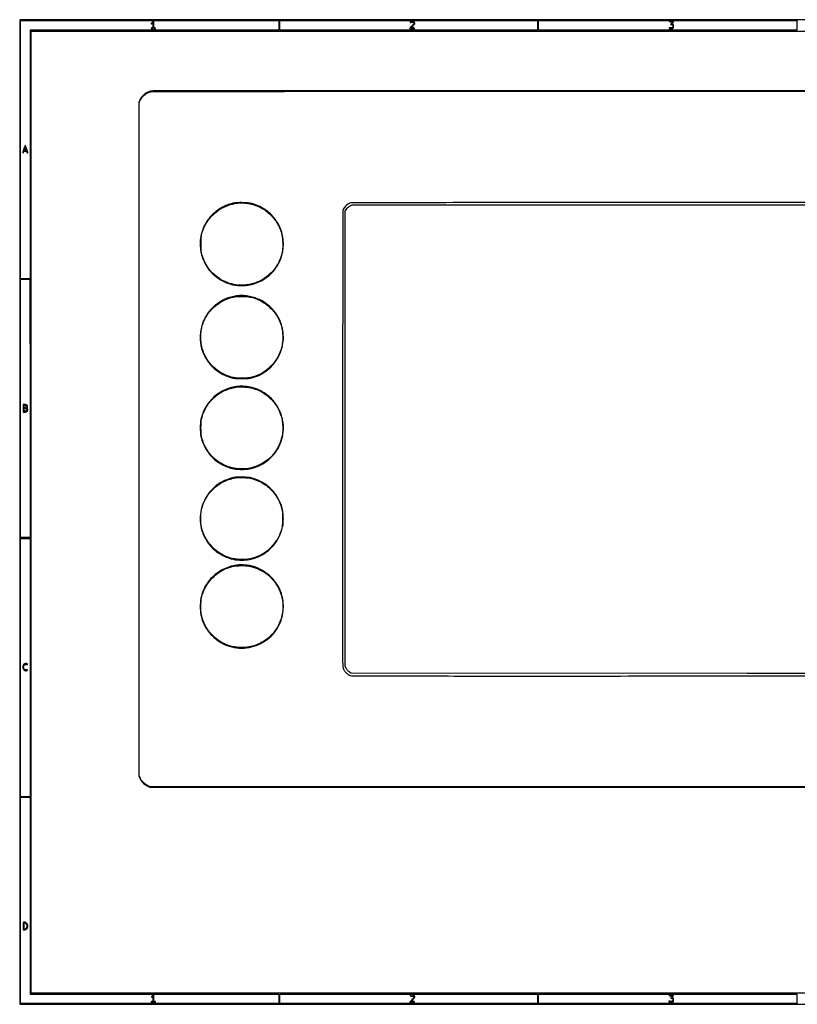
# Model space of a CAD drawing. Extents: x 117 to 3390, y 118 to 2363.
# Tile 1 of 6: x 117 to 1890, y 118 to 2363. Entities that reach past the tile are written whole.
import ezdxf

# ---------------------------------------------------------------- set-up
doc = ezdxf.new("R2010")
doc.units = 0

msp = doc.modelspace()

# ---------------------------------------------------------------- linework, layer by layer
for points in [[(2552.736541, 613.148782, -0.000028), (1774.989052, 613.248536), (414.5, 613.5), (409.782772, 615.679273, -0.051297), (404.79853, 618.635063, -0.034583), (399.765764, 622.933973, -0.034516), (395.359179, 627.900448, -0.050062), (392.264143, 632.873613), (389.5, 638.5), (389.5, 1406), (389.5, 2173.5), (392.147962, 2179.147962, -0.064039), (396.683928, 2186.282524, -0.057665), (403.024442, 2192.32558, -0.058076), (410.528297, 2196.72382, -0.067068), (418.489984, 2199.014989, -0.036469), (422.623746, 2199.318798, -0.000002), (820.647058, 2199.499088, -0.000085), (1259.815542, 2199.62199, -0.000051), (1780.5, 2199.626534), (3137.5, 2199.5)], [(2317.040386, 872.109435, -0.000038), (1775.414497, 872.230299), (872.328993, 872.5), (868.175102, 875.378651, -0.036771), (866.247644, 876.93579, -0.030999), (864.448145, 878.845148, -0.030095), (862.845896, 881.025975, -0.029621), (861.507742, 883.394649), (858.994273, 888.531995), (859.247136, 1407.679868), (859.5, 1926.827741), (862.513843, 1931.115905, -0.04221), (865.148444, 1934.262976, -0.045371), (868.215644, 1936.839917, -0.046229), (871.641331, 1938.781742, -0.047275), (875.340243, 1940.043798, -0.058479), (877.970255, 1940.354271, -0.000003), (1142.093696, 1940.532732, -0.00013), (1433.48704, 1940.651965, -0.000079), (1779, 1940.649042, -0.000037), (2320.901423, 1940.518725, -0.000408)], [(2639.773799, 2200.523948, 0.000022), (1779.5, 2200.666078, 0.000036), (1075.820938, 2200.702099, 0.000192), (693.945283, 2200.547601, 0.000015), (421.500392, 2200.32424, 0.059429), (415.383506, 2199.58934, 0.061577), (407.94274, 2196.77767, 0.051466), (400.907499, 2192.096401, 0.051274), (394.950815, 2186.055405, 0.059939), (390.701474, 2179.219698), (388.5, 2174.5), (388.5, 1406.5), (388.5, 638.5), (391.135165, 632.879989, 0.036833), (394.117716, 627.573888, 0.043264), (397.708862, 623.061429, 0.043039), (402.040067, 619.215641, 0.035814), (407.231658, 615.899101), (413.5, 612.5), (1777, 612.5), (3140.5, 612.5)], [(2681.607311, 1946), (1777.553656, 1945.897912, 0.000067), (1362.067228, 1945.795128, 0.000223), (1088.567046, 1945.568882, 0.000011), (873.70415, 1945.290929, 0.077348), (870.215065, 1944.743232, 0.074915), (866.580709, 1942.944212, 0.031475), (862.300825, 1939.538648, 0.031463), (858.3551, 1935.492562, 0.054744), (855.708193, 1931.628213), (853.5, 1927.5), (853.246187, 1408.519027, 0.000069), (853.138583, 1101.94977, 0.000677), (853.286228, 972.622191, 0.000273), (853.533826, 891.242926, 0.069944), (854.555088, 884.162506, 0.069655), (856.861246, 879.025921, 0.052265), (860.692865, 874.144741, 0.05212), (865.467739, 870.149765, 0.068073), (870.573025, 867.641818, 0.079849), (877.45231, 866.522311, 0.000107), (1012.826514, 866.285682, 0.000417), (1229.111541, 866.134221, 0.000036), (1779.014662, 866.2478), (2682.5, 866.5)]]:
    msp.add_lwpolyline(points, format="xyb")
for points in [[(117.463346, 2361.750305, 0.090812), (117.267992, 2360.684755), (117.20352, 2031.426652, 0.000066), (117.180761, 1669.125388, 0.00004), (117.244614, 1239), (117.5, 117.5), (1754, 117.5), (3390.5, 117.5), (3390.5, 1240), (3390.5, 2362.5), (1754.218732, 2362.750305, 0.000029), (901.86696, 2362.831312, 0.000162), (445.294791, 2362.700308, 0.000003), (118.547025, 2362.498846, 0.311453)], [(419.174314, 2356.685549, 0.017441), (417.490359, 2354.762889, 0.156154), (417.084925, 2353.731754, 0.522951), (417.517329, 2353.387817, 0.049954), (419, 2354, -0.074759), (420.13372, 2354.403791, -0.348841), (420.708013, 2354.105999, -0.099698), (420.959048, 2352.99594, -0.005916), (421, 2349.535184, -0.009686), (420.938712, 2346.371731, -0.077149), (420.659669, 2344.941898, -0.189789), (420.054657, 2344.254648, -0.119016), (419, 2344, 0.048028), (418.234582, 2343.926307, 0.068025), (417.5875, 2343.70625, 0.088204), (417.151477, 2343.381882, 0.191087), (417, 2343, 0.322437), (417.280551, 2342.610183, 0.031449), (418.46875, 2342.29375, 0.03053), (420.083446, 2342.072205, 0.01883), (422, 2342, 0.01883), (423.916554, 2342.072205, 0.03053), (425.53125, 2342.29375, 0.031449), (426.719449, 2342.610183, 0.322437), (427, 2343, 0.191087), (426.848523, 2343.381882, 0.088204), (426.4125, 2343.70625, 0.068025), (425.765418, 2343.926307, 0.048028), (425, 2344, -0.150217), (423.925391, 2344.330303, -0.180365), (423.316667, 2345.1875, -0.059311), (423.052806, 2347.031606, -0.005909), (423, 2351.5, 0.010331), (422.940579, 2354.375556, 0.017084), (422.757455, 2356.796875, 0.011138), (422.502402, 2358.718968, 0.369738), (422.174314, 2359, 0.144193), (421.729555, 2358.869014, 0.021075), (420.952469, 2358.32013, 0.022371), (420.067318, 2357.571783, 0.017509)], [(1007.458881, 2357.933469, 0.107355), (1007.103224, 2356.927027, 0.341714), (1007.442517, 2356.351586, 0.175098), (1008.42389, 2356.319374, 0.044411), (1009.914354, 2356.954163, -0.118125), (1011.785945, 2357.444511, -0.09506), (1013.842599, 2357.094701, -0.108088), (1015.424446, 2356.07326, -0.198053), (1016, 2354.677224, -0.158144), (1015.765154, 2353.953287, -0.013047), (1014.544444, 2352.359042, -0.01644), (1012.94293, 2350.504972, -0.011914), (1011.044916, 2348.544241, 0.012847), (1009.182889, 2346.613487, 0.020193), (1007.696405, 2344.852983, 0.015276), (1006.616415, 2343.372607, 0.29659), (1006.603933, 2342.831833, 0.246073), (1007.841834, 2342.09875, 0.016886), (1012.046695, 2342.021643, 0.017081), (1016.245529, 2342.230039, 0.237699), (1017.5, 2343, 0.376967), (1017.431751, 2343.403849, 0.102648), (1016.807342, 2343.72719, 0.049544), (1015.617865, 2343.936551, 0.018807), (1013.931657, 2344), (1009.74528, 2344), (1013.87264, 2348.477657, 0.012642), (1016.652934, 2351.651298, 0.087357), (1017.677224, 2353.440778, 0.149545), (1017.754613, 2355.028177, 0.06088), (1016.964816, 2357.065741, 0.089179), (1016.256216, 2357.961468, 0.087848), (1015.276534, 2358.559934, 0.065823), (1013.914354, 2358.895706, 0.027563), (1012.023833, 2359, 0.025318), (1010.480146, 2358.921783, 0.032078), (1009.071736, 2358.686706, 0.033602), (1007.958661, 2358.346416, 0.164805)], [(1600.75, 2358.267795, -0.013579), (1603.893458, 2357.898381, -0.230715), (1604.73108, 2357.328241, -0.306116), (1604.664597, 2356.436872, -0.02141), (1602.941357, 2354.437578), (1600.882714, 2352.246253), (1603.331056, 2351.631758, -0.089223), (1605.179313, 2350.797761, -0.139326), (1606.28614, 2349.462339, -0.139049), (1606.52655, 2347.74234, -0.088718), (1605.897839, 2345.80911, -0.070869), (1605.147965, 2344.786876, -0.126792), (1604.262154, 2344.250876, -0.085882), (1602.98489, 2344.096116, -0.020644), (1600.852508, 2344.292957, 0.008162), (1598.670314, 2344.549466, 0.102322), (1597.84811, 2344.464272, 0.428287), (1597.672736, 2344.105182, 0.084635), (1598.073528, 2343.411405, 0.137814), (1599.464182, 2342.451471, 0.070925), (1601.559143, 2342.051496, 0.064684), (1603.910426, 2342.24509, 0.070129), (1606.065741, 2343.035184, 0.191748), (1607.538412, 2344.781821, 0.07533), (1608.084581, 2347.940304, 0.075635), (1607.670445, 2351.104769, 0.197374), (1606.270814, 2352.868321, -0.029951), (1605.280034, 2353.503504, -0.239641), (1605.041627, 2353.972362, -0.171109), (1605.242655, 2354.542589, -0.014424), (1606.270814, 2355.746752, 0.016111), (1606.932924, 2356.527521, 0.020257), (1607.492052, 2357.293387, 0.018826), (1607.902866, 2357.959758, 0.129419), (1608, 2358.328741, 0.37482), (1607.773805, 2358.588088, 0.012551), (1606.310937, 2358.751497, 0.018183), (1604.454636, 2358.843983, 0.010949), (1602.25, 2358.825293, 0.00087), (1598.746706, 2358.712751, 0.080672), (1598.247462, 2358.614224, 0.795152), (1598.261851, 2358.502955, 0.002203)], [(126.582122, 2068.246591, 0.002688), (125.592717, 2065.221519, 0.003951), (124.758498, 2062.551434, 0.001899), (124.076476, 2060.275257, 0.071955), (124, 2059.746591, 0.23472), (124.316882, 2059.108759, 0.295544), (124.960081, 2059.061152, 0.125112), (125.76882, 2059.81423, 0.079244), (126.289749, 2061, -0.086303), (126.710132, 2061.921589, -0.114879), (127.386534, 2062.541572, -0.090624), (128.397263, 2062.890478, -0.037928), (129.838993, 2063, -0.03952), (131.267433, 2062.88692, -0.085709), (132.306029, 2062.532339, -0.105868), (133.028205, 2061.910418, -0.0856), (133.5, 2061, 0.044252), (133.819731, 2060.234772, 0.053247), (134.253693, 2059.5875, 0.062034), (134.730121, 2059.14377, 0.157782), (135.174376, 2059, 0.134574), (135.536366, 2059.099226, 0.145185), (135.78468, 2059.367188, 0.120098), (135.875259, 2059.772328, 0.076744), (135.792142, 2060.25, -0.000851), (135.518081, 2061.066691, -0.000065), (134.785696, 2063.2625, -0.00009), (133.912877, 2065.882062, -0.000068), (132.958308, 2068.75, 0.008035), (131.983857, 2071.529112, 0.012777), (131.051844, 2073.870313, 0.006647), (130.206544, 2075.7749, 0.292921), (129.855278, 2076, 0.295098), (129.502488, 2075.771924, 0.005881), (128.608737, 2073.722436, 0.011985), (127.621794, 2071.218742, 0.007511)], [(131.454993, 2067.25, -0.033831), (131.724739, 2066.075588, -0.179582), (131.597698, 2065.439879, -0.209934), (131.104061, 2065.099024, -0.047652), (130.067388, 2065, -0.048711), (128.711985, 2065.13236, -0.260652), (128.166627, 2065.596058, -0.142426), (128.098209, 2066.528505, -0.01299), (128.647568, 2068.816087, -0.07564), (129.218969, 2070.121273, -0.39825), (129.908895, 2070.296818, -0.168474), (130.669389, 2069.443844, -0.025237)], [(607.659748, 1945.017616, 0.046442), (591.221498, 1940.429412, 0.04231), (575.362488, 1932.776891, 0.042508), (561.09134, 1922.60769, 0.048016), (549.37237, 1910.540503, 0.049449), (539.357056, 1895.119109, 0.047518), (532.406506, 1877.827787, 0.047879), (528.884645, 1859.667352, 0.051957), (529.027779, 1841.670651, 0.015594), (530.250455, 1833.17648, 0.025052), (531.877374, 1826.043292, 0.024963), (534.21426, 1819.090648, 0.015344), (537.617682, 1811.148482, 0.020224), (541.997062, 1802.653291, 0.027581), (546.656666, 1795.408758, 0.027596), (552.083318, 1788.72411, 0.020279), (558.781123, 1781.921438, 0.053229), (575.127032, 1769.591535, 0.054124), (593.61891, 1761.071469, 0.05434), (613.43833, 1756.742562, 0.054492), (633.705831, 1756.791387, 0.084835), (664.596517, 1765.692573, 0.084759), (690.78877, 1784.349189, 0.084936), (709.265623, 1810.601265, 0.085677), (717.892036, 1841.424211, 0.08672), (715.551115, 1874.313976, 0.088192), (702.183477, 1904.248495, 0.087668), (679.232932, 1927.878579, 0.084403), (649.281839, 1942.594487, 0.01635), (644.133403, 1943.93977, 0.023507), (639.494864, 1944.764133, 0.019097), (634.137177, 1945.251358, 0.006907), (626.5, 1945.546962, 0.006409), (620.785159, 1945.615854, 0.006831), (615.190676, 1945.535138, 0.006532), (610.383497, 1945.337192, 0.031299)], [(641.5, 1943.109972, -0.032802), (655.009019, 1939.374463, -0.037382), (667.312436, 1934.025734, -0.037824), (678.558783, 1926.968151, -0.035124), (688.913833, 1918.134864, -0.03056), (697.341116, 1908.778822, -0.03376), (704.264422, 1898.758791, -0.03367), (709.791216, 1887.87356, -0.030086), (714.046674, 1875.93273, -0.041478), (715.911976, 1866.696907, -0.020371), (716.818907, 1854.729246, -0.020374), (716.748183, 1842.623332, -0.038158), (715.548779, 1832.910388, -0.105109), (700.053589, 1797.121152, -0.104246), (671.30397, 1770.604545, -0.104671), (634.401946, 1758.018612, -0.106809), (595.850812, 1761.602664, -0.060394), (574.282416, 1771.394195, -0.063666), (556.101272, 1785.915774, -0.063328), (542.08244, 1804.619667, -0.058713), (532.757502, 1826.711498, -0.020553), (531.555658, 1831.601054, -0.027877), (530.902456, 1836.10005, -0.018668), (530.609135, 1841.834011, -0.004319), (530.559437, 1851.5, -0.004183), (530.679492, 1861.619638, -0.021584), (531.034298, 1867.209251, -0.031515), (531.810714, 1871.744248, -0.016303), (533.318558, 1877.296586, -0.02832), (537.632831, 1888.956009, -0.033549), (543.037337, 1899.385459, -0.033625), (549.776547, 1908.978762, -0.028683), (558.086167, 1918.134864, -0.061208), (576.060193, 1931.918663, -0.060331), (596.922077, 1941.021466, -0.060674), (619.240787, 1944.846134, -0.063263)], [(611.5, 1732.880728, 0.071769), (586.565568, 1726.075928, 0.067192), (563.949521, 1712.3992, 0.067323), (545.806804, 1693.244661, 0.072577), (533.954436, 1670.418957, 0.036935), (530.702005, 1658.202455, 0.029222), (528.957329, 1644.639529, 0.029545), (528.81683, 1631.172626, 0.041451), (530.392701, 1619.257483, 0.067374), (539.286081, 1594.809958, 0.067862), (554.342594, 1573.672976, 0.067706), (574.54365, 1557.299703, 0.066546), (598.5, 1546.801476, 0.019796), (603.498255, 1545.575498, 0.027293), (608.070049, 1544.901492, 0.01855), (613.850599, 1544.584956, 0.004402), (623.5, 1544.5, 0.004426), (633.122947, 1544.585189, 0.018382), (638.920813, 1544.901279, 0.026971), (643.507792, 1545.571811, 0.019842), (648.5, 1546.786941, 0.099591), (682.509468, 1564.361843, 0.100633), (706.928419, 1593.666404, 0.100883), (717.925769, 1630.115593, 0.100601), (713.795991, 1668, 0.073279), (702.066472, 1691.950527, 0.070927), (683.818103, 1711.803119, 0.070484), (660.634638, 1725.862046, 0.070857), (634.5, 1732.896038, 0.008204), (627.77255, 1733.605227, 0.022326), (622.988143, 1733.815774, 0.022364), (618.208579, 1733.5987, 0.008256)], [(642.792158, 1730.428325, -0.065259), (663.988627, 1723.132888, -0.058896), (683.407396, 1710.424989, -0.058826), (699.348764, 1693.522815, -0.064775), (710.31355, 1673.886642, -0.016581), (713.144704, 1666.051436, -0.026848), (714.964988, 1659.205961, -0.026011), (716.076949, 1652.052223, -0.014419), (716.724626, 1643.239037, -0.016994), (716.826765, 1633.54628, -0.024571), (716.205636, 1625.003421, -0.026403), (714.804755, 1617.057442, -0.025205), (712.55821, 1609.176691, -0.058337), (702.734549, 1588.55893, -0.061001), (688.535462, 1571.108813, -0.060713), (670.479394, 1557.534784, -0.056857), (649.296586, 1548.333967, -0.016176), (643.786696, 1546.845625, -0.030787), (639.263725, 1546.069591, -0.021596), (633.739657, 1545.709011, -0.004471), (624, 1545.581866, -0.004559), (614.629858, 1545.628792, -0.019076), (609.000311, 1545.923342, -0.027856), (604.526411, 1546.58176, -0.019825), (599.604965, 1547.793748, -0.056619), (577.659817, 1556.92296, -0.06213), (559.066439, 1570.520782, -0.062663), (544.508212, 1588.156611, -0.059243), (534.442792, 1609.176691, -0.025329), (532.184182, 1617.103153, -0.026741), (530.787129, 1625.075617, -0.024561), (530.172743, 1633.727588, -0.01608), (530.276523, 1643.727356, -0.02931), (531.591958, 1656.689246, -0.038426), (534.380083, 1668.254928, -0.038574), (538.894652, 1679.222915, -0.02989), (545.39665, 1690.387829, -0.049873), (556.726559, 1704.206067, -0.04552), (570.897828, 1715.982981, -0.045832), (586.859258, 1724.928097, -0.052324), (603.5, 1730.344176, -0.036098), (611.875617, 1731.506897, -0.01591), (623.058722, 1731.886803, -0.015932), (634.277795, 1731.553285, -0.034906)], [(607.334137, 1525.51928, 0.07313), (580.492354, 1516.460211, 0.073929), (557.505557, 1500.081475, 0.074205), (540.344616, 1477.785587, 0.074549), (530.474463, 1451.485386, 0.03336), (529.207192, 1442.715261, 0.019093), (528.793992, 1432.023778, 0.019087), (529.198043, 1421.317998, 0.032975), (530.457058, 1412.5, 0.049494), (535.664307, 1396.054668, 0.04352), (544.181524, 1380.183878, 0.043313), (555.366806, 1365.951907, 0.047835), (568.5, 1354.374357, 0.032077), (574.843546, 1350.372513, 0.016494), (583.241562, 1346.152158, 0.016403), (592.117547, 1342.400604, 0.025639), (600, 1339.824967, 0.04453), (610.304844, 1337.997114, 0.021548), (623.694309, 1337.414824, 0.021542), (637.061477, 1337.986031, 0.045303), (647.283782, 1339.807422, 0.033041), (659.651907, 1344.084335, 0.034282), (671.190953, 1349.909887, 0.034189), (681.854067, 1357.274205, 0.032483), (691.609497, 1366.140857, 0.038797), (701.978992, 1378.689728, 0.04468), (709.743645, 1392.13431, 0.044576), (715.009687, 1406.772159, 0.038307), (717.934683, 1422.876561, 0.075375), (716.640281, 1450.179351, 0.072611), (707.335344, 1476.251048, 0.072204), (690.903105, 1498.69703, 0.073159), (668.833463, 1515.427397, 0.045429), (654.624351, 1521.633429, 0.039608), (638.861269, 1525.521375, 0.039664), (622.70719, 1526.871119, 0.045924)], [(645.8935, 1522.993189, -0.067606), (668.72955, 1514.070964, -0.065824), (688.588907, 1499.317616, -0.065255), (704.071862, 1479.777789, -0.064436), (714.07615, 1456.826365, -0.041837), (715.924275, 1447.64984, -0.020224), (716.818788, 1435.692768, -0.020233), (716.74339, 1423.594353, -0.038325), (715.545157, 1413.926097, -0.05581), (708.957032, 1393.459533, -0.056997), (698.039529, 1375.113358, -0.05726), (683.314862, 1359.777292, -0.057313), (665.5, 1348.185916, -0.099787), (629.419012, 1338.455334, -0.100308), (592.457519, 1343.492305, -0.100549), (560.442081, 1362.501568, -0.100776), (538.412471, 1392.483074, -0.020562), (534.350288, 1402.318009, -0.038258), (532.016584, 1410.617898, -0.034989), (530.856315, 1419.656686, -0.014431), (530.5, 1432, -0.004656), (530.586791, 1441.319213, -0.018762), (530.906083, 1447.000221, -0.027066), (531.581192, 1451.535208, -0.019558), (532.801476, 1456.5, -0.069479), (543.989544, 1481.630364, -0.073307), (561.472904, 1502.22199, -0.072986), (584.227468, 1516.961119, -0.067975), (610.813959, 1524.991474, -0.037321), (618.116061, 1525.598829, -0.016321), (627.836601, 1525.36293, -0.016371), (637.777264, 1524.46944, -0.028779)], [(125.475661, 1485.142328, 0.181151), (125.284729, 1484.722672, 0.003656), (125.139725, 1482.358475, 0.008156), (125.034416, 1479.561501, 0.00533), (125, 1476.333333), (125, 1468), (128.845012, 1468, 0.07254), (132.26126, 1468.498248, 0.133698), (134.630171, 1469.968528, 0.160777), (135.664485, 1472.219744, 0.118748), (135.321582, 1474.958988, -0.035266), (134.941912, 1476.229333, -0.025661), (134.694365, 1477.683575, -0.026105), (134.602392, 1479.094378, -0.050489), (134.701668, 1480.219707, 0.058557), (134.777933, 1481.278548, 0.060714), (134.604279, 1482.312779, 0.064315), (134.203112, 1483.220627, 0.083577), (133.610426, 1483.908355, 0.103881), (132.000292, 1484.758317, 0.032046), (129.305339, 1485.345739, 0.028182), (126.637017, 1485.597827, 0.208767)], [(132, 1482.5, -0.167866), (132.544492, 1481.053843, -0.159858), (132.095301, 1479.546213, -0.133848), (130.739235, 1478.408462, -0.108413), (128.877555, 1478, -0.093955), (127.984504, 1478.169307, -0.160576), (127.406463, 1478.649456, -0.109107), (127.091308, 1479.53515, -0.031136), (127, 1481, -0.031136), (127.091308, 1482.46485, -0.109107), (127.406463, 1483.350544, -0.160576), (127.984504, 1483.830693, -0.093955), (128.877555, 1484, -0.067559), (129.687666, 1483.890037, -0.044533), (130.569265, 1483.559375, -0.044279), (131.385461, 1483.074176, -0.063393)], [(133.64326, 1474.487265, -0.160554), (133.717826, 1472.93559, -0.123045), (132.875952, 1471.448832, -0.106437), (131.30499, 1470.377237, -0.09694), (129.377555, 1470, -0.053819), (128.1403, 1470.133563, -0.173089), (127.44813, 1470.56545, -0.138311), (127.095853, 1471.409744, -0.03011), (127, 1473, -0.03079), (127.104308, 1474.69227, -0.168437), (127.502615, 1475.502588, -0.166606), (128.319737, 1475.897319, -0.029968), (130.031385, 1476, -0.042101), (131.286653, 1475.894117, -0.057143), (132.378036, 1475.57737, -0.068445), (133.198059, 1475.09326, -0.134403)], [(605, 1318.560897, 0.113144), (565.464485, 1300.285007, 0.115319), (538.163009, 1266.718828, 0.115708), (528.625265, 1224.62497, 0.114484), (538.735299, 1182.5, 0.056387), (550.115324, 1164.984631, 0.055947), (565.147686, 1150.402727, 0.055339), (583.201711, 1139.387129, 0.052941), (603.5, 1132.400437, 0.037597), (613.433487, 1130.893472, 0.023911), (625.130828, 1130.57072, 0.023816), (636.898342, 1131.370402, 0.035246), (647.058638, 1133.281684, 0.068328), (671.575269, 1143.441047, 0.070533), (692.15189, 1159.74705, 0.070129), (707.47674, 1181.221625, 0.066335), (716.627076, 1206.5, 0.037315), (717.964346, 1215.973079, 0.022777), (718.191418, 1227.270819, 0.022655), (717.383098, 1238.676304, 0.033834), (715.557926, 1248.5, 0.06591), (706.035897, 1272.135955, 0.067751), (690.759744, 1292.235066, 0.067154), (670.533235, 1307.6592, 0.06292), (646.5, 1317.586418, 0.047273), (638.528705, 1318.96759, 0.013404), (625.944657, 1319.600888, 0.013553), (613.300223, 1319.555029, 0.044266)], [(642.517739, 1317.112494, -0.067881), (666.233894, 1308.747391, -0.067728), (686.863841, 1294.331868, -0.067198), (703.021772, 1274.812417, -0.06508), (713.636813, 1251.5, -0.015574), (715.1877, 1245.811381, -0.031978), (715.97367, 1241.262141, -0.022058), (716.325132, 1235.69411, -0.004159), (716.433319, 1225.5, -0.010202), (716.214651, 1213.426145, -0.034751), (715.367437, 1205.611117, -0.038303), (713.49188, 1198.387354, -0.014452), (709.817148, 1188.609716, -0.045667), (703.915068, 1177.263759, -0.031514), (695.331974, 1165.588895, -0.031228), (685.221141, 1154.937932, -0.041218), (674.705972, 1146.66555, -0.066398), (653.99151, 1136.618578, -0.06084), (630.73946, 1131.966562, -0.06062), (606.969843, 1133.040693, -0.064953), (584.735215, 1139.820677, -0.051706), (569.593322, 1148.672568, -0.044774), (555.775364, 1160.836522, -0.044652), (544.307062, 1175.304917, -0.05069), (536.141946, 1191, -0.048794), (531.66867, 1206.50365, -0.041275), (529.949491, 1223.48608, -0.041142), (531.042488, 1240.580655, -0.047604), (534.938974, 1256.418957, -0.069134), (546.40043, 1278.737973, -0.067298), (563.600898, 1297.318227, -0.066523), (585.316659, 1310.833179, -0.064907), (610, 1318.312424, -0.037255), (616.449151, 1318.895113, -0.013129), (625.740642, 1318.796372, -0.013384), (635.228275, 1318.191664, -0.028288)], [(616.5, 1119.363508, 0.041071), (599.5198, 1116.413944, 0.044834), (583.763508, 1110.774777, 0.045172), (569.367062, 1102.463228, 0.042909), (556.427509, 1091.572491, 0.046771), (544.366663, 1077.01641, 0.051731), (535.684771, 1060.936866, 0.051648), (530.478321, 1043.394255, 0.046359), (528.722701, 1024.5, 0.046359), (530.478321, 1005.605745, 0.051648), (535.684771, 988.063134, 0.051731), (544.366663, 971.98359, 0.046771), (556.427509, 957.427509, 0.121236), (595.031823, 934.071038, 0.120391), (640.172184, 931.215247, 0.120373), (681.548933, 949.496928, 0.121175), (709.715118, 984.759224, 0.047993), (715.495349, 1001.26226, 0.045561), (718.153199, 1018.856664, 0.045368), (717.585028, 1036.714817, 0.046691), (713.795991, 1054, 0.069792), (702.934951, 1076.572325, 0.065786), (686.099069, 1095.798661, 0.065734), (664.8333, 1110.004238, 0.069479), (641, 1117.873571, 0.019398), (635.311242, 1118.68328, 0.010464), (628.255149, 1119.260808, 0.01031), (621.399183, 1119.536014, 0.027355)], [(639.566341, 1116.94902, -0.029944), (648.996338, 1114.68953, -0.02307), (658.968481, 1111.148844, -0.023023), (668.598513, 1106.693285, -0.029338), (677, 1101.679547, -0.055102), (690.586105, 1090.077502, -0.046659), (702.180576, 1075.158628, -0.046267), (710.897999, 1058.205399, -0.05184), (715.94902, 1040.566341, -0.030986), (716.723846, 1033.759986, -0.01285), (716.961871, 1024.5, -0.01285), (716.723846, 1015.240014, -0.030986), (715.94902, 1008.433659, -0.083914), (705.350931, 978.732326, -0.084964), (685.613054, 954.309048, -0.085158), (658.919385, 937.881456, -0.084816), (628.239037, 931.26057, -0.025695), (615.113705, 931.366393, -0.035937), (603.487059, 932.901609, -0.036837), (592.422571, 936.044559, -0.029106), (581, 940.990229, -0.060017), (562.843441, 953.060221, -0.058136), (547.852702, 969.213905, -0.058134), (536.982633, 988.38528, -0.060002), (530.960968, 1009.342014, -0.034542), (530.198165, 1017.712145, -0.014828), (530.286033, 1028.938257, -0.014581), (531.02217, 1039.968233, -0.042066), (532.391821, 1047.5, -0.029639), (536.167186, 1058.770572, -0.030731), (541.210766, 1069.375405, -0.030929), (547.481778, 1079.219337, -0.030893), (554.921438, 1088.218433, -0.035891), (565.77407, 1098.257183, -0.039894), (577.591186, 1106.254615, -0.039637), (590.598195, 1112.314359, -0.034595), (605, 1116.574243, -0.040067), (611.662286, 1117.501791, -0.011851), (621.962303, 1117.857725, -0.012108), (632.363871, 1117.718607, -0.034442)], [(126.448901, 892.943536, 0.061788), (125.59948, 891.733738, 0.048793), (124.989067, 890.253878, 0.043195), (124.621647, 888.507581, 0.030269), (124.5, 886.5, 0.063705), (124.967382, 882.846572, 0.109726), (126.35833, 880.128897, 0.131421), (128.560604, 878.563917, 0.114626), (131.371889, 878.201476, 0.032415), (132.53634, 878.395189, 0.040834), (133.576306, 878.729781, 0.045741), (134.364061, 879.144225, 0.171293), (134.699908, 879.580758, 0.263887), (134.617698, 879.987283, 0.152136), (134.180332, 880.257421, 0.072919), (133.342807, 880.346328, 0.026483), (132.150425, 880.235385, -0.173242), (128.918198, 880.881679, -0.158407), (126.682084, 883.451027, -0.135494), (126.182467, 887.19642, -0.119128), (127.626532, 890.877187, -0.045326), (128.585579, 892.012111, -0.104678), (129.520881, 892.611619, -0.100451), (130.644111, 892.794245, -0.039607), (132.206889, 892.608622, 0.020162), (133.575706, 892.391827, 0.091955), (134.376469, 892.445267, 0.232687), (134.730559, 892.747941, 0.18286), (134.753345, 893.258929, 0.236798), (133.546879, 894.47316, 0.090631), (131.1224, 894.821766, 0.079773), (128.424158, 894.282753, 0.120289)], [(125, 296, 0.004627), (125.049897, 290.607877, 0.048352), (125.303747, 288.412851, 0.158879), (125.894902, 287.39668, 0.184238), (126.9349, 287, 0.114975), (131.196133, 287.993001, 0.13667), (134.265337, 290.737187, 0.128162), (135.596336, 294.82664, 0.094908), (134.979532, 299.562018, 0.074378), (133.799946, 301.90005, 0.090404), (132.049199, 303.613862, 0.086592), (129.741951, 304.64883, 0.062308), (126.9349, 305, 0.184238), (125.894902, 304.60332, 0.158879), (125.303747, 303.587149, 0.048352), (125.049897, 301.392123, 0.004627)], [(131.536143, 301.59723, -0.164386), (133.038331, 299.464172, -0.072052), (133.540135, 296, -0.072052), (133.038331, 292.535828, -0.164386), (131.536143, 290.40277, -0.057266), (129.159527, 289.051574, -0.334802), (127.849748, 289.377082, -0.156534), (127.144165, 291.193447, -0.014993), (127, 296, -0.014993), (127.144165, 300.806553, -0.156534), (127.849748, 302.622918, -0.334802), (129.159527, 302.948426, -0.057266)], [(419.003704, 136.503943, 0.043004), (417.596293, 134.721015, 0.194186), (417.339653, 133.446326, 0.477515), (418.003108, 133.088277, 0.074288), (419.475834, 133.979944, -0.129507), (420.258035, 134.343558, -0.368398), (420.738474, 134.063107, -0.077969), (420.959203, 132.855969, -0.006308), (421, 129.622445, -0.009431), (420.939233, 126.401177, -0.076155), (420.661071, 124.952806, -0.189645), (420.055876, 124.258031, -0.120417), (419, 124, 0.048028), (418.234582, 123.926307, 0.068025), (417.5875, 123.70625, 0.088204), (417.151477, 123.381882, 0.191087), (417, 123, 0.322437), (417.280551, 122.610183, 0.031449), (418.46875, 122.29375, 0.03053), (420.083446, 122.072205, 0.01883), (422, 122, 0.01883), (423.916554, 122.072205, 0.03053), (425.53125, 122.29375, 0.031449), (426.719449, 122.610183, 0.322437), (427, 123, 0.191087), (426.848523, 123.381882, 0.088204), (426.4125, 123.70625, 0.068025), (425.765418, 123.926307, 0.048028), (425, 124, -0.150217), (423.925391, 124.330303, -0.180365), (423.316667, 125.1875, -0.059311), (423.052806, 127.031606, -0.005909), (423, 131.5, 0.010331), (422.940579, 134.375556, 0.017084), (422.757455, 136.796875, 0.011138), (422.502402, 138.718968, 0.369738), (422.174314, 139, 0.148426), (421.723452, 138.863146, 0.019382), (420.902352, 138.266783, 0.021169), (419.962046, 137.45979, 0.016258)], [(1007.703937, 137.670854, 0.21876), (1007.742641, 137.069999, 0.187807), (1008.229201, 136.656463, 0.07265), (1009.343197, 136.4444, 0.015567), (1011.316072, 136.420854, -0.07355), (1014.686545, 135.988304, -0.348165), (1015.751332, 134.516343, -0.158951), (1014.791184, 131.958483, -0.020795), (1010.92544, 127.51468), (1005.709886, 122), (1011.91396, 122, 0.011843), (1014.495797, 122.06116, 0.032455), (1016.307503, 122.265392, 0.055751), (1017.365941, 122.579547, 0.45997), (1017.5, 123, 0.162695), (1017.035551, 123.386978, 0.034418), (1016.015313, 123.70625, 0.032663), (1014.725072, 123.92663, 0.025973), (1013.313623, 124), (1009.74528, 124), (1013.87264, 128.477657, 0.012642), (1016.652934, 131.651298, 0.087357), (1017.677224, 133.440778, 0.149545), (1017.754613, 135.028177, 0.06088), (1016.964816, 137.065741, 0.19279), (1015.329993, 138.438528, 0.063168), (1012.183879, 139.048213, 0.065044), (1009.103926, 138.848794, 0.25796)], [(1597.5, 138, 0.16376), (1597.96654, 137.612917, 0.034007), (1598.99848, 137.29375, 0.032368), (1600.303892, 137.073354, 0.025641), (1601.733331, 137), (1605.348628, 137), (1603.165168, 134.675813, 0.041441), (1601.868215, 133.043319, 0.20916), (1601.668855, 131.923244, 0.275456), (1602.354911, 131.221103, 0.064942), (1604.050035, 131, -0.195609), (1605.391086, 130.454485, -0.135258), (1606.228121, 129.023385, -0.112159), (1606.298099, 127.131183, -0.111699), (1605.544175, 125.3913, -0.082868), (1604.747141, 124.612129, -0.096752), (1603.780224, 124.185189, -0.070607), (1602.487548, 124.079058, -0.025459), (1600.649949, 124.281954, 0.020933), (1599.250547, 124.449295, 0.035571), (1598.072172, 124.456415, 0.042017), (1597.225381, 124.329255, 0.347493), (1597, 124.044118, 0.325841), (1597.958221, 122.729848, 0.056286), (1601.163458, 122.085534, 0.053771), (1604.688755, 122.161399, 0.1656), (1606.8, 123.2, 0.149688), (1607.745195, 124.979646, 0.059022), (1607.950071, 127.775408, 0.058583), (1607.489788, 130.595462, 0.127325), (1606.384708, 132.472435, -0.028205), (1605.495042, 133.468561, -0.169755), (1605.269416, 134.113973, -0.160671), (1605.488826, 134.779138, -0.024586), (1606.384708, 135.872604, 0.040116), (1607.729097, 137.621469, 0.386576), (1607.589789, 138.4708, 0.15916), (1606.368706, 138.923169, 0.00978), (1602.440983, 139, 0.013434), (1600.14533, 138.938309, 0.036506), (1598.532337, 138.732822, 0.067066), (1597.617202, 138.415656, 0.439638)]]:
    msp.add_lwpolyline(points, format="xyb", close=True)
for points in [[(708, 2350), (708, 2339), (424.5, 2339), (141, 2339), (141, 2055.5), (141, 1772), (130, 1772), (119, 1772), (119, 2066.5), (119, 2361), (413.5, 2361), (708, 2361)], [(1298, 2350), (1298, 2339), (1004, 2339), (710, 2339), (710, 2350), (710, 2361), (1004, 2361), (1298, 2361)], [(1889, 2350), (1889, 2339), (1594.5, 2339), (1300, 2339), (1300, 2350), (1300, 2361), (1594.5, 2361), (1889, 2361)], [(3365, 1428.5), (3365, 520), (2727.5, 520), (2090, 520), (2090, 331.5), (2090, 143), (1116.5, 143), (143, 143), (143, 1240), (143, 2337), (1754, 2337), (3365, 2337)], [(140.751678, 1476.25), (141.003356, 1182), (130.001678, 1182), (119, 1182), (119, 1476.533832), (119, 1771.067663), (129.75, 1770.783832), (140.5, 1770.5)], [(141, 885.5), (141, 591), (130, 591), (119, 591), (119, 885.5), (119, 1180), (130, 1180), (141, 1180)], [(141, 365.5), (141, 141), (424.5, 141), (708, 141), (708, 130), (708, 119), (413.5, 119), (119, 119), (119, 354.5), (119, 590), (130, 590), (141, 590)], [(1298, 130), (1298, 119), (1004, 119), (710, 119), (710, 130), (710, 141), (1004, 141), (1298, 141)], [(1889, 130), (1889, 119), (1594.5, 119), (1300, 119), (1300, 130), (1300, 141), (1594.5, 141), (1889, 141)]]:
    msp.add_lwpolyline(points, close=True)

doc.saveas('drawing.dxf')
